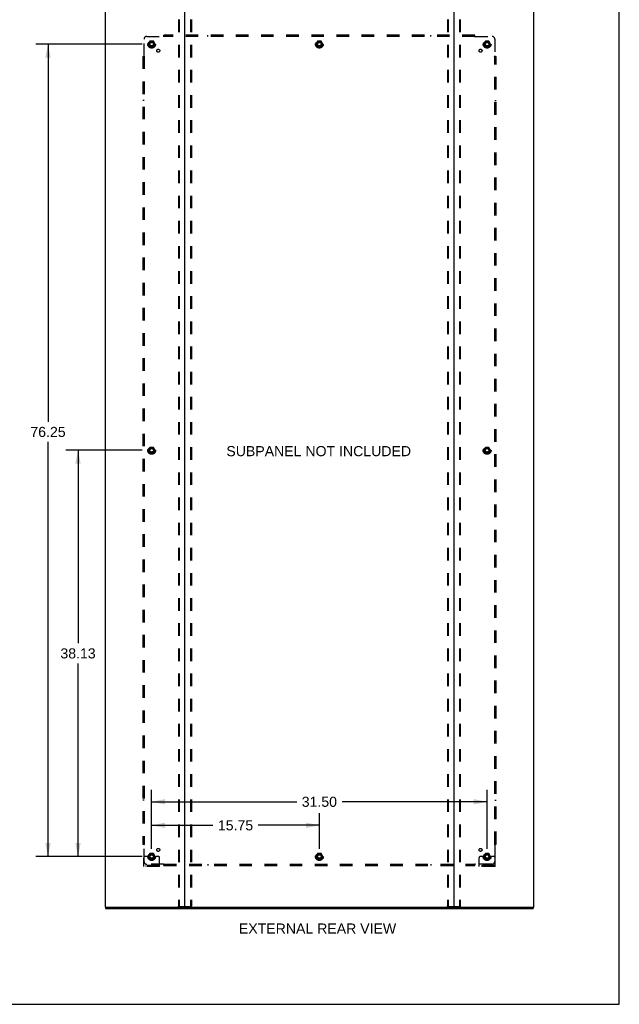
# Model space of a CAD drawing. Header units: inches. Extents: x 0 to 215, y 0 to 139.
# Tile 12 of 14: x 158 to 215, y 0 to 92. Entities that reach past the tile are written whole.
import ezdxf

# ---------------------------------------------------------------- set-up
doc = ezdxf.new("R2010")
doc.units = ezdxf.units.IN
doc.header["$LTSCALE"] = 11.804375
doc.header["$MEASUREMENT"] = 0
doc.linetypes.add('HIDDEN', pattern=[0.2, 0.1, -0.1])
doc.layers.get('0').update_dxf_attribs({"linetype": 'CONTINUOUS'})
for name, color, linetype in [('DEFAULT_2', 8, 'HIDDEN'), ('DIMENSIONS', 7, 'CONTINUOUS'), ('SUBPANEL', 7, 'CONTINUOUS')]:
    doc.layers.add(name, color=color, linetype=linetype)
doc.styles.get("Standard").update_dxf_attribs({"font": 'arial.ttf'})
doc.dimstyles.new('DIMSTYLE_1', dxfattribs={"dimtxt": 0.946875, "dimasz": 1.2625, "dimexe": 0.09, "dimexo": 0.07, "dimgap": 0.0375, "dimtad": 0, "dimtih": 1, "dimtoh": 1, "dimzin": 4, "dimdsep": 46, "dimtxsty": 'Standard', "dimblk": '_FILLED', "dimblk1": '_FILLED', "dimblk2": '_FILLED', "dimcen": 0.09, "dimadec": 3, "dimazin": 1, "dimtfac": 1, "dimtdec": 3, "dimtofl": 0, "dimtmove": 0, "dimatfit": 3, "dimldrblk": '_FILLED', "dimfxl": 0, "dimtolj": 1, "dimtzin": 4, "dimarcsym": 0})

# ---------------------------------------------------------------- blocks, each defined once
blk = doc.blocks.new('_FILLED')
at = {"color": 0, "linetype": 'ByBlock'}
blk.add_solid([(0, 0), (-1, 0.2), (-1, -0.2)], dxfattribs=at)
blk = doc.blocks.new('*D3')
at = {"layer": 'DIMENSIONS', "color": 2, "linetype": 'Continuous'}
for p, q in [((170.707, 14.595), (170.707, 17.936)), ((186.457, 14.595), (186.457, 17.936)), ((170.707, 16.8), (176.454, 16.8)), ((186.457, 16.8), (180.71, 16.8))]:
    blk.add_line(p, q, dxfattribs=at)
at = {"layer": 'DIMENSIONS', "color": 2, "linetype": 'Continuous', "xscale": 1.2625, "yscale": 1.2625, "zscale": 1.2625, "rotation": 180}
blk.add_blockref('_FILLED', (170.707, 16.8), dxfattribs=at)
at = {"layer": 'DIMENSIONS', "color": 2, "linetype": 'Continuous', "xscale": 1.2625, "yscale": 1.2625, "zscale": 1.2625}
blk.add_blockref('_FILLED', (186.457, 16.8), dxfattribs=at)
at = {"layer": 'DIMENSIONS', "color": 2, "linetype": 'Continuous', "insert": (178.582, 17.273), "char_height": 0.9469, "width": 3.30878, "attachment_point": 2, "line_spacing_factor": 0.9}
blk.add_mtext('15.75', dxfattribs=at)
blk = doc.blocks.new('*D4')
at = {"layer": 'DIMENSIONS', "color": 2, "linetype": 'Continuous'}
for p, q in [((169.824, 90.126), (159.836, 90.126)), ((160.973, 90.126), (160.973, 54.673)), ((160.973, 13.876), (160.973, 52.78)), ((169.824, 13.876), (159.836, 13.876))]:
    blk.add_line(p, q, dxfattribs=at)
at = {"layer": 'DIMENSIONS', "color": 2, "linetype": 'Continuous', "xscale": 1.2625, "yscale": 1.2625, "zscale": 1.2625}
for p, rotation in [((160.973, 90.126), 90), ((160.973, 13.876), 270)]:
    blk.add_blockref('_FILLED', p, dxfattribs=dict(at, rotation=rotation))
at = {"layer": 'DIMENSIONS', "color": 2, "linetype": 'Continuous', "insert": (160.973, 54.2), "char_height": 0.9469, "width": 3.30878, "attachment_point": 2, "line_spacing_factor": 0.9}
blk.add_mtext('76.25', dxfattribs=at)
blk = doc.blocks.new('*D5')
at = {"layer": 'DIMENSIONS', "color": 2, "linetype": 'Continuous'}
for p, q in [((170.707, 14.595), (170.707, 20.146)), ((202.207, 14.595), (202.207, 20.146)), ((170.707, 19.009), (184.329, 19.009)), ((202.207, 19.009), (188.585, 19.009))]:
    blk.add_line(p, q, dxfattribs=at)
at = {"layer": 'DIMENSIONS', "color": 2, "linetype": 'Continuous', "xscale": 1.2625, "yscale": 1.2625, "zscale": 1.2625, "rotation": 180}
blk.add_blockref('_FILLED', (170.707, 19.009), dxfattribs=at)
at = {"layer": 'DIMENSIONS', "color": 2, "linetype": 'Continuous', "xscale": 1.2625, "yscale": 1.2625, "zscale": 1.2625}
blk.add_blockref('_FILLED', (202.207, 19.009), dxfattribs=at)
at = {"layer": 'DIMENSIONS', "color": 2, "linetype": 'Continuous', "insert": (186.457, 19.483), "char_height": 0.9469, "width": 3.30878, "attachment_point": 2, "line_spacing_factor": 0.9}
blk.add_mtext('31.50', dxfattribs=at)
blk = doc.blocks.new('*D6')
at = {"layer": 'DIMENSIONS', "color": 2, "linetype": 'Continuous'}
for p, q in [((169.824, 52.001), (162.656, 52.001)), ((163.792, 52.001), (163.792, 33.885)), ((163.792, 13.876), (163.792, 31.991)), ((169.824, 13.876), (162.656, 13.876))]:
    blk.add_line(p, q, dxfattribs=at)
at = {"layer": 'DIMENSIONS', "color": 2, "linetype": 'Continuous', "xscale": 1.2625, "yscale": 1.2625, "zscale": 1.2625}
for p, rotation in [((163.792, 52.001), 90), ((163.792, 13.876), 270)]:
    blk.add_blockref('_FILLED', p, dxfattribs=dict(at, rotation=rotation))
at = {"layer": 'DIMENSIONS', "color": 2, "linetype": 'Continuous', "insert": (163.792, 33.412), "char_height": 0.9469, "width": 3.30878, "attachment_point": 2, "line_spacing_factor": 0.9}
blk.add_mtext('38.13', dxfattribs=at)

msp = doc.modelspace()

# ---------------------------------------------------------------- linework, layer by layer
at = {"color": 7, "linetype": 'Continuous'}
for p, q in [((214.625, 0), (214.625, 138.875)), ((166.384, 9.105), (166.384, 9.001)), ((166.393, 9.105), (166.422, 9.105)), ((173.792, 9.105), (199.122, 9.105)), ((206.492, 9.105), (206.521, 9.105)), ((206.53, 9.105), (206.53, 9.001)), ((0, 0), (214.625, 0))]:
    msp.add_line(p, q, dxfattribs=at)
at = {"color": 3, "linetype": 'Continuous'}
for p, q in [((166.332, 94.897), (166.332, 9.105)), ((173.832, 9.145), (173.832, 94.857)), ((199.082, 94.857), (199.082, 9.145)), ((206.582, 9.105), (206.582, 94.897)), ((166.393, 9.105), (166.332, 9.105)), ((166.384, 9.001), (206.53, 9.001)), ((166.422, 9.105), (173.792, 9.105)), ((199.122, 9.105), (206.492, 9.105)), ((206.521, 9.105), (206.582, 9.105))]:
    msp.add_line(p, q, dxfattribs=at)
for centre, start, end in [((173.792, 9.145), 270, 360), ((199.122, 9.145), 180, 270)]:
    msp.add_arc(centre, 0.04, start, end, dxfattribs=at)
at = {"color": 7, "linetype": 'Continuous'}
for centre, start, end in [((173.872, 9.145), 180, 270), ((199.042, 9.145), 270, 360)]:
    msp.add_arc(centre, 0.04, start, end, dxfattribs=at)
at = {"layer": 'DEFAULT_2', "color": 8, "linetype": 'HIDDEN'}
for p, q in [((173.228, 94.783), (173.228, 9.218)), ((173.302, 94.783), (173.302, 9.218)), ((174.363, 94.783), (174.363, 9.218)), ((174.436, 94.783), (174.436, 9.218)), ((198.478, 94.783), (198.478, 9.218)), ((198.552, 94.783), (198.552, 9.218)), ((199.613, 94.783), (199.613, 9.218)), ((199.686, 94.783), (199.686, 9.218)), ((170.544, 90.398), (170.39, 90.131)), ((170.39, 90.121), (170.544, 89.853)), ((170.862, 90.403), (170.553, 90.403)), ((170.862, 89.848), (170.553, 89.848)), ((171.025, 90.131), (170.87, 90.398)), ((170.87, 89.853), (171.025, 90.121)), ((186.294, 90.398), (186.14, 90.131)), ((186.14, 90.121), (186.294, 89.853)), ((186.612, 90.403), (186.303, 90.403)), ((186.612, 89.848), (186.303, 89.848)), ((186.775, 90.131), (186.62, 90.398)), ((186.62, 89.853), (186.775, 90.121)), ((202.044, 90.398), (201.89, 90.131)), ((201.89, 90.121), (202.044, 89.853)), ((202.362, 90.403), (202.053, 90.403)), ((202.362, 89.848), (202.053, 89.848)), ((202.525, 90.131), (202.37, 90.398)), ((202.37, 89.853), (202.525, 90.121)), ((170.544, 52.273), (170.39, 52.006)), ((170.39, 51.996), (170.544, 51.728)), ((170.862, 52.278), (170.553, 52.278)), ((171.025, 52.006), (170.87, 52.273)), ((170.87, 51.728), (171.025, 51.996)), ((202.044, 52.273), (201.89, 52.006)), ((201.89, 51.996), (202.044, 51.728)), ((202.362, 52.278), (202.053, 52.278)), ((202.525, 52.006), (202.37, 52.273)), ((202.37, 51.728), (202.525, 51.996)), ((170.862, 51.723), (170.553, 51.723)), ((202.362, 51.723), (202.053, 51.723)), ((170.171, 13.876), (170.082, 13.876)), ((170.293, 13.876), (170.171, 13.876)), ((170.532, 13.876), (170.293, 13.876)), ((170.544, 14.148), (170.39, 13.881)), ((170.39, 13.871), (170.544, 13.603)), ((170.862, 14.153), (170.553, 14.153)), ((171.025, 13.881), (170.87, 14.148)), ((170.87, 13.603), (171.025, 13.871)), ((170.882, 13.876), (171.122, 13.876)), ((171.243, 13.876), (171.122, 13.876)), ((171.332, 13.876), (171.243, 13.876)), ((186.294, 14.148), (186.14, 13.881)), ((186.14, 13.871), (186.294, 13.603)), ((186.612, 14.153), (186.303, 14.153)), ((186.775, 13.881), (186.62, 14.148)), ((186.62, 13.603), (186.775, 13.871)), ((201.671, 13.876), (201.582, 13.876)), ((201.793, 13.876), (201.671, 13.876)), ((202.032, 13.876), (201.793, 13.876)), ((202.044, 14.148), (201.89, 13.881)), ((201.89, 13.871), (202.044, 13.603)), ((202.362, 14.153), (202.053, 14.153)), ((202.525, 13.881), (202.37, 14.148)), ((202.37, 13.603), (202.525, 13.871)), ((202.382, 13.876), (202.622, 13.876)), ((202.743, 13.876), (202.622, 13.876)), ((202.832, 13.876), (202.743, 13.876)), ((169.957, 12.928), (169.957, 13.751)), ((171.457, 13.032), (169.957, 13.032)), ((170.204, 12.928), (170.204, 13.032)), ((170.46, 12.928), (170.46, 13.032)), ((170.862, 13.598), (170.553, 13.598)), ((170.954, 12.928), (170.954, 13.032)), ((171.21, 12.928), (171.21, 13.032)), ((171.457, 12.928), (171.457, 13.751)), ((186.612, 13.598), (186.303, 13.598)), ((201.457, 12.928), (201.457, 13.751)), ((202.957, 13.032), (201.457, 13.032)), ((201.704, 12.928), (201.704, 13.032)), ((201.96, 12.928), (201.96, 13.032)), ((202.362, 13.598), (202.053, 13.598)), ((202.454, 12.928), (202.454, 13.032)), ((202.71, 12.928), (202.71, 13.032)), ((202.957, 12.928), (202.957, 13.751)), ((171.457, 12.928), (169.957, 12.928)), ((202.957, 12.928), (201.457, 12.928)), ((173.25, 9.188), (174.415, 9.188)), ((198.5, 9.188), (199.665, 9.188))]:
    msp.add_line(p, q, dxfattribs=at)
for points in [[(173.25, 9.188), (173.244, 9.189), (173.239, 9.192), (173.235, 9.197), (173.231, 9.203), (173.229, 9.21), (173.228, 9.218)], [(173.302, 9.218), (173.303, 9.21), (173.305, 9.203), (173.308, 9.197), (173.313, 9.192), (173.318, 9.189), (173.323, 9.188)], [(174.341, 9.188), (174.347, 9.189), (174.352, 9.192), (174.356, 9.197), (174.36, 9.203), (174.362, 9.21), (174.363, 9.218)], [(174.436, 9.218), (174.435, 9.21), (174.433, 9.203), (174.43, 9.197), (174.426, 9.192), (174.421, 9.189), (174.415, 9.188)], [(198.5, 9.188), (198.494, 9.189), (198.489, 9.192), (198.485, 9.197), (198.481, 9.203), (198.479, 9.21), (198.478, 9.218)], [(198.552, 9.218), (198.553, 9.21), (198.555, 9.203), (198.558, 9.197), (198.563, 9.192), (198.568, 9.189), (198.573, 9.188)], [(199.591, 9.188), (199.597, 9.189), (199.602, 9.192), (199.606, 9.197), (199.61, 9.203), (199.612, 9.21), (199.613, 9.218)], [(199.686, 9.218), (199.685, 9.21), (199.683, 9.203), (199.68, 9.197), (199.676, 9.192), (199.671, 9.189), (199.665, 9.188)]]:
    msp.add_lwpolyline(points, dxfattribs=at)
for centre, radius in [((170.707, 90.126), 0.372), ((170.707, 90.126), 0.356), ((170.707, 90.126), 0.312), ((170.707, 90.126), 0.204), ((170.707, 90.126), 0.188), ((170.707, 90.126), 0.183), ((170.707, 90.126), 0.165), ((186.457, 90.126), 0.372), ((186.457, 90.126), 0.356), ((186.457, 90.126), 0.312), ((186.457, 90.126), 0.204), ((186.457, 90.126), 0.188), ((186.457, 90.126), 0.183), ((186.457, 90.126), 0.165), ((202.207, 90.126), 0.372), ((202.207, 90.126), 0.356), ((202.207, 90.126), 0.312), ((202.207, 90.126), 0.204), ((202.207, 90.126), 0.188), ((202.207, 90.126), 0.183), ((202.207, 90.126), 0.165), ((170.707, 52.001), 0.372), ((170.707, 52.001), 0.356), ((170.707, 52.001), 0.312), ((170.707, 52.001), 0.204), ((170.707, 52.001), 0.188), ((170.707, 52.001), 0.183), ((170.707, 52.001), 0.165), ((202.207, 52.001), 0.372), ((202.207, 52.001), 0.356), ((202.207, 52.001), 0.312), ((202.207, 52.001), 0.204), ((202.207, 52.001), 0.188), ((202.207, 52.001), 0.183), ((202.207, 52.001), 0.165), ((170.707, 13.876), 0.372), ((170.707, 13.876), 0.356), ((170.707, 13.876), 0.312), ((170.707, 13.876), 0.204), ((170.707, 13.876), 0.188), ((170.707, 13.876), 0.183), ((170.707, 13.876), 0.165), ((186.457, 13.876), 0.372), ((186.457, 13.876), 0.356), ((186.457, 13.876), 0.312), ((186.457, 13.876), 0.204), ((186.457, 13.876), 0.188), ((186.457, 13.876), 0.183), ((186.457, 13.876), 0.165), ((202.207, 13.876), 0.372), ((202.207, 13.876), 0.356), ((202.207, 13.876), 0.312), ((202.207, 13.876), 0.204), ((202.207, 13.876), 0.188), ((202.207, 13.876), 0.183), ((202.207, 13.876), 0.165)]:
    msp.add_circle(centre, radius, dxfattribs=at)
for centre, radius, start, end in [((170.398, 90.126), 0.01, 150.01268, 209.98829), ((170.553, 90.393), 0.01, 90.01235, 149.98915), ((170.553, 89.858), 0.01, 210.01204, 269.98872), ((170.862, 90.393), 0.01, 30.01204, 89.98872), ((170.862, 89.858), 0.01, 270.01235, 329.98915), ((171.016, 90.126), 0.01, 330.01268, 29.98829), ((186.148, 90.126), 0.01, 150.01268, 209.98829), ((186.303, 90.393), 0.01, 90.01235, 149.98915), ((186.303, 89.858), 0.01, 210.01204, 269.98872), ((186.612, 90.393), 0.01, 30.01204, 89.98872), ((186.612, 89.858), 0.01, 270.01235, 329.98915), ((186.766, 90.126), 0.01, 330.01268, 29.98829), ((201.898, 90.126), 0.01, 150.01268, 209.98829), ((202.053, 90.393), 0.01, 90.01235, 149.98915), ((202.053, 89.858), 0.01, 210.01204, 269.98872), ((202.362, 90.393), 0.01, 30.01204, 89.98872), ((202.362, 89.858), 0.01, 270.01235, 329.98915), ((202.516, 90.126), 0.01, 330.01268, 29.98829), ((170.398, 52.001), 0.01, 150.01268, 209.98829), ((170.553, 52.268), 0.01, 90.01235, 149.98915), ((170.862, 52.268), 0.01, 30.01204, 89.98872), ((171.016, 52.001), 0.01, 330.01268, 29.98829), ((201.898, 52.001), 0.01, 150.01268, 209.98829), ((202.053, 52.268), 0.01, 90.01235, 149.98915), ((202.362, 52.268), 0.01, 30.01204, 89.98872), ((202.516, 52.001), 0.01, 330.01268, 29.98829), ((170.553, 51.733), 0.01, 210.01204, 269.98872), ((170.862, 51.733), 0.01, 270.01235, 329.98915), ((202.053, 51.733), 0.01, 210.01204, 269.98872), ((202.362, 51.733), 0.01, 270.01235, 329.98915), ((170.082, 13.751), 0.125, 90, 180), ((170.398, 13.876), 0.01, 150.01268, 209.98829), ((170.707, 13.876), 0.175, 180, 360), ((170.553, 14.143), 0.01, 90.01235, 149.98915), ((170.862, 14.143), 0.01, 30.01204, 89.98872), ((171.016, 13.876), 0.01, 330.01268, 29.98829), ((171.332, 13.751), 0.125, 0, 90), ((186.148, 13.876), 0.01, 150.01268, 209.98829), ((186.303, 14.143), 0.01, 90.01235, 149.98915), ((186.612, 14.143), 0.01, 30.01204, 89.98872), ((186.766, 13.876), 0.01, 330.01268, 29.98829), ((201.582, 13.751), 0.125, 90, 180), ((201.898, 13.876), 0.01, 150.01268, 209.98829), ((202.207, 13.876), 0.175, 180, 360), ((202.053, 14.143), 0.01, 90.01235, 149.98915), ((202.362, 14.143), 0.01, 30.01204, 89.98872), ((202.516, 13.876), 0.01, 330.01268, 29.98829), ((202.832, 13.751), 0.125, 0, 90), ((170.553, 13.608), 0.01, 210.01204, 269.98872), ((170.862, 13.608), 0.01, 270.01235, 329.98915), ((186.303, 13.608), 0.01, 210.01204, 269.98872), ((186.612, 13.608), 0.01, 270.01235, 329.98915), ((202.053, 13.608), 0.01, 210.01204, 269.98872), ((202.362, 13.608), 0.01, 270.01235, 329.98915)]:
    msp.add_arc(centre, radius, start, end, dxfattribs=at)
at = {"layer": 'SUBPANEL', "color": 8, "linetype": 'HIDDEN'}
for p, q in [((169.989, 89.005), (169.989, 90.595)), ((170.239, 90.845), (171.828, 90.845)), ((171.847, 90.863), (171.84, 90.857)), ((171.864, 90.804), (171.864, 90.97)), ((201.051, 90.97), (171.864, 90.97)), ((201.051, 90.845), (171.864, 90.845)), ((175.989, 90.845), (175.989, 90.97)), ((196.926, 90.845), (196.926, 90.97)), ((201.051, 90.804), (201.051, 90.97)), ((201.086, 90.845), (202.676, 90.845)), ((202.926, 90.595), (202.926, 89.005)), ((169.864, 88.97), (169.864, 15.032)), ((169.864, 88.97), (170.029, 88.97)), ((169.989, 88.97), (169.989, 15.032)), ((202.885, 88.97), (203.051, 88.97)), ((202.926, 15.032), (202.926, 88.97)), ((202.945, 88.987), (202.938, 88.993)), ((203.051, 15.032), (203.051, 88.97)), ((169.989, 84.845), (169.864, 84.845)), ((202.926, 84.845), (203.051, 84.845)), ((169.989, 19.157), (169.864, 19.157)), ((202.926, 19.157), (203.051, 19.157)), ((169.864, 15.032), (170.029, 15.032)), ((169.97, 15.015), (169.976, 15.009)), ((169.989, 13.407), (169.989, 14.997)), ((202.885, 15.032), (203.051, 15.032)), ((202.926, 14.997), (202.926, 13.407)), ((171.828, 13.157), (170.239, 13.157)), ((171.864, 13.032), (171.864, 13.198)), ((171.864, 13.157), (201.051, 13.157)), ((171.864, 13.032), (201.051, 13.032)), ((175.989, 13.157), (175.989, 13.032)), ((196.926, 13.157), (196.926, 13.032)), ((201.051, 13.032), (201.051, 13.198)), ((201.068, 13.138), (201.075, 13.145)), ((202.676, 13.157), (201.086, 13.157))]:
    msp.add_line(p, q, dxfattribs=at)
for points in [[(171.84, 90.857), (171.838, 90.855), (171.836, 90.853), (171.835, 90.851), (171.833, 90.849), (171.831, 90.848), (171.83, 90.846), (171.828, 90.845)], [(171.841, 90.825), (171.838, 90.83), (171.837, 90.832), (171.836, 90.835), (171.834, 90.837), (171.833, 90.839), (171.831, 90.841), (171.83, 90.843), (171.828, 90.845)], [(171.864, 90.804), (171.862, 90.804), (171.86, 90.805), (171.858, 90.806), (171.857, 90.807), (171.855, 90.808), (171.854, 90.809), (171.852, 90.811), (171.851, 90.812), (171.849, 90.814), (171.848, 90.815), (171.846, 90.817), (171.845, 90.819), (171.844, 90.821), (171.842, 90.823), (171.841, 90.825)], [(171.864, 90.883), (171.862, 90.881), (171.86, 90.879), (171.859, 90.877), (171.857, 90.875), (171.856, 90.873), (171.854, 90.871), (171.853, 90.87), (171.851, 90.868), (171.85, 90.866), (171.848, 90.865), (171.847, 90.863)], [(201.051, 90.883), (201.053, 90.881), (201.054, 90.879), (201.056, 90.877), (201.057, 90.875), (201.059, 90.873), (201.061, 90.871), (201.062, 90.87), (201.064, 90.868), (201.065, 90.866), (201.067, 90.865), (201.068, 90.863)], [(201.051, 90.804), (201.053, 90.804), (201.055, 90.805), (201.056, 90.806), (201.058, 90.807), (201.059, 90.808), (201.061, 90.809), (201.062, 90.811), (201.064, 90.812), (201.065, 90.814), (201.067, 90.815), (201.068, 90.817), (201.069, 90.819), (201.071, 90.821), (201.072, 90.823), (201.073, 90.825), (201.076, 90.83)], [(201.068, 90.863), (201.075, 90.857), (201.076, 90.855), (201.078, 90.853), (201.08, 90.851), (201.082, 90.849), (201.084, 90.848), (201.085, 90.846), (201.086, 90.845)], [(201.076, 90.83), (201.078, 90.832), (201.079, 90.835), (201.081, 90.837), (201.082, 90.839), (201.084, 90.841), (201.085, 90.843), (201.086, 90.845)], [(169.95, 88.97), (169.952, 88.971), (169.954, 88.973), (169.956, 88.974), (169.958, 88.976), (169.96, 88.977), (169.962, 88.979), (169.964, 88.981), (169.965, 88.982), (169.967, 88.984), (169.968, 88.985), (169.97, 88.987)], [(169.97, 88.987), (169.976, 88.993), (169.978, 88.995), (169.98, 88.997), (169.982, 88.999), (169.984, 89), (169.985, 89.002), (169.987, 89.004), (169.989, 89.005)], [(170.003, 88.995), (170.001, 88.996), (169.999, 88.998), (169.996, 88.999), (169.994, 89.001), (169.992, 89.002), (169.99, 89.004), (169.989, 89.005)], [(170.029, 88.97), (170.029, 88.971), (170.028, 88.973), (170.027, 88.975), (170.026, 88.976), (170.025, 88.978), (170.024, 88.979), (170.023, 88.981), (170.021, 88.983), (170.019, 88.984), (170.018, 88.985), (170.016, 88.987), (170.014, 88.988), (170.012, 88.989), (170.01, 88.991), (170.008, 88.992), (170.003, 88.995)], [(202.885, 88.97), (202.886, 88.971), (202.887, 88.973), (202.887, 88.975), (202.888, 88.976), (202.889, 88.978), (202.891, 88.979), (202.892, 88.981), (202.894, 88.983), (202.895, 88.984), (202.897, 88.985), (202.899, 88.987), (202.9, 88.988), (202.902, 88.989), (202.905, 88.991), (202.907, 88.992)], [(202.907, 88.992), (202.911, 88.995), (202.914, 88.996), (202.916, 88.998), (202.918, 88.999), (202.92, 89.001), (202.923, 89.002), (202.924, 89.004), (202.926, 89.005)], [(202.938, 88.993), (202.936, 88.995), (202.935, 88.997), (202.933, 88.999), (202.931, 89), (202.929, 89.002), (202.928, 89.004), (202.926, 89.005)], [(202.965, 88.97), (202.962, 88.971), (202.96, 88.973), (202.958, 88.974), (202.956, 88.976), (202.954, 88.977), (202.953, 88.979), (202.951, 88.981), (202.949, 88.982), (202.948, 88.984), (202.946, 88.985), (202.945, 88.987)], [(169.95, 15.032), (169.952, 15.03), (169.954, 15.029), (169.956, 15.027), (169.958, 15.026), (169.96, 15.024), (169.962, 15.023), (169.964, 15.021), (169.965, 15.02), (169.967, 15.018), (169.968, 15.017), (169.97, 15.015)], [(169.976, 15.009), (169.978, 15.007), (169.98, 15.005), (169.982, 15.003), (169.984, 15.001), (169.985, 15), (169.987, 14.998), (169.989, 14.997)], [(170.008, 15.01), (170.003, 15.007), (170.001, 15.005), (169.999, 15.004), (169.996, 15.003), (169.994, 15.001), (169.992, 15), (169.99, 14.998), (169.989, 14.997)], [(170.029, 15.032), (170.029, 15.03), (170.028, 15.029), (170.027, 15.027), (170.026, 15.025), (170.025, 15.024), (170.024, 15.022), (170.023, 15.021), (170.021, 15.019), (170.019, 15.018), (170.018, 15.016), (170.016, 15.015), (170.014, 15.014), (170.012, 15.012), (170.01, 15.011), (170.008, 15.01)], [(202.885, 15.032), (202.886, 15.03), (202.887, 15.029), (202.887, 15.027), (202.888, 15.025), (202.889, 15.024), (202.891, 15.022), (202.892, 15.021), (202.894, 15.019), (202.895, 15.018), (202.897, 15.016), (202.899, 15.015), (202.9, 15.014), (202.902, 15.012), (202.905, 15.011), (202.907, 15.01), (202.911, 15.007)], [(202.911, 15.007), (202.914, 15.005), (202.916, 15.004), (202.918, 15.003), (202.92, 15.001), (202.923, 15), (202.924, 14.998), (202.926, 14.997)], [(202.945, 15.015), (202.938, 15.009), (202.936, 15.007), (202.935, 15.005), (202.933, 15.003), (202.931, 15.001), (202.929, 15), (202.928, 14.998), (202.926, 14.997)], [(202.965, 15.032), (202.962, 15.03), (202.96, 15.029), (202.958, 15.027), (202.956, 15.026), (202.954, 15.024), (202.953, 15.023), (202.951, 15.021), (202.949, 15.02), (202.948, 15.018), (202.946, 15.017), (202.945, 15.015)], [(171.838, 13.172), (171.837, 13.169), (171.836, 13.167), (171.834, 13.165), (171.833, 13.163), (171.831, 13.161), (171.83, 13.159), (171.828, 13.157)], [(171.847, 13.138), (171.84, 13.145), (171.838, 13.147), (171.836, 13.149), (171.835, 13.15), (171.833, 13.152), (171.831, 13.154), (171.83, 13.156), (171.828, 13.157)], [(171.864, 13.198), (171.862, 13.197), (171.86, 13.197), (171.858, 13.196), (171.857, 13.195), (171.855, 13.194), (171.854, 13.192), (171.852, 13.191), (171.851, 13.19), (171.849, 13.188), (171.848, 13.186), (171.846, 13.185), (171.845, 13.183), (171.844, 13.181), (171.842, 13.179), (171.841, 13.176), (171.838, 13.172)], [(171.864, 13.119), (171.862, 13.121), (171.86, 13.123), (171.859, 13.125), (171.857, 13.127), (171.856, 13.129), (171.854, 13.13), (171.853, 13.132), (171.851, 13.134), (171.85, 13.135), (171.848, 13.137), (171.847, 13.138)], [(201.051, 13.198), (201.053, 13.197), (201.055, 13.197), (201.056, 13.196), (201.058, 13.195), (201.059, 13.194), (201.061, 13.192), (201.062, 13.191), (201.064, 13.19), (201.065, 13.188), (201.067, 13.186), (201.068, 13.185), (201.069, 13.183), (201.071, 13.181), (201.072, 13.179), (201.073, 13.176)], [(201.051, 13.119), (201.053, 13.121), (201.054, 13.123), (201.056, 13.125), (201.057, 13.127), (201.059, 13.129), (201.061, 13.13), (201.062, 13.132), (201.064, 13.134), (201.065, 13.135), (201.067, 13.137), (201.068, 13.138)], [(201.073, 13.176), (201.076, 13.172), (201.078, 13.169), (201.079, 13.167), (201.081, 13.165), (201.082, 13.163), (201.084, 13.161), (201.085, 13.159), (201.086, 13.157)], [(201.075, 13.145), (201.076, 13.147), (201.078, 13.149), (201.08, 13.15), (201.082, 13.152), (201.084, 13.154), (201.085, 13.156), (201.086, 13.157)]]:
    msp.add_lwpolyline(points, dxfattribs=at)
for centre, radius in [((170.707, 90.126), 0.25), ((171.326, 89.507), 0.141), ((186.457, 90.126), 0.25), ((201.589, 89.507), 0.141), ((202.207, 90.126), 0.25), ((170.707, 52.001), 0.25), ((202.207, 52.001), 0.25), ((170.707, 13.876), 0.25), ((171.326, 14.495), 0.141), ((186.457, 13.876), 0.25), ((201.589, 14.495), 0.141), ((202.207, 13.876), 0.25)]:
    msp.add_circle(centre, radius, dxfattribs=at)
for centre, start, end in [((170.239, 90.595), 90, 180), ((202.676, 90.595), 0, 90), ((170.239, 13.407), 180, 270), ((202.676, 13.407), 270, 360)]:
    msp.add_arc(centre, 0.25, start, end, dxfattribs=at)

# ---------------------------------------------------------------- texts
at = {"layer": 'DIMENSIONS', "color": 2, "linetype": 'Continuous', "char_height": 0.94688, "attachment_point": 2, "line_spacing_factor": 0.9}
for s, insert, width in [('SUBPANEL NOT INCLUDED', (186.394, 52.395), 17.31479), ('EXTERNAL REAR VIEW', (186.285, 7.585), 14.74168)]:
    msp.add_mtext(s, dxfattribs=dict(at, insert=insert, width=width))

# ---------------------------------------------------------------- dimensions: what is measured, and where the dimension line sits
at = {"layer": 'DIMENSIONS', "color": 2, "linetype": 'Continuous'}
for base, p1, p2, angle, picture, middle in [((160.973, 90.126), (169.894, 13.876), (169.894, 90.126), 90, '*D4', (160.976, 53.721)), ((163.791954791, 13.875841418), (169.893560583, 52.000841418), (169.893560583, 13.875841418), 270, '*D6', (163.789947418, 32.933061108))]:
    dim = msp.add_linear_dim(base=base, p1=p1, p2=p2, angle=angle, dimstyle='DIMSTYLE_1', dxfattribs=at)
    dim.commit()
    dim.dimension.update_dxf_attribs({"geometry": picture, "text_midpoint": middle, "dimtype": 160})
for base, p2, picture, middle in [((202.207, 19.009), (202.207, 14.525), '*D5', (186.455, 19.004)), ((186.457, 16.8), (186.457, 14.525), '*D3', (178.626, 16.794))]:
    dim = msp.add_linear_dim(base=base, p1=(170.707, 14.525), p2=p2, dimstyle='DIMSTYLE_1', dxfattribs=at)
    dim.commit()
    dim.dimension.update_dxf_attribs({"geometry": picture, "text_midpoint": middle, "dimtype": 160})

doc.saveas('drawing.dxf')
